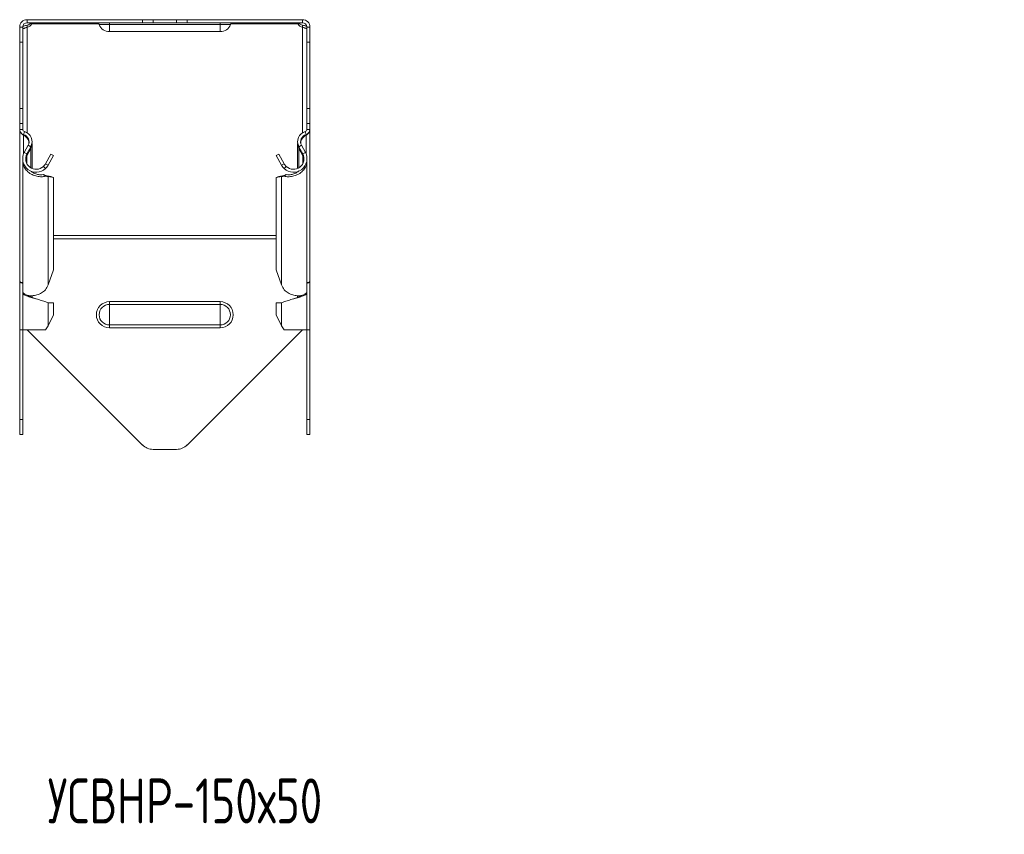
# Model space of a CAD drawing. Header units: millimetres. Extents: x -103 to 674, y -4030 to 292.
# Tile 7 of 10: x -100 to 229, y -980 to -708. Entities that reach past the tile are written whole.
import ezdxf

# ---------------------------------------------------------------- set-up
doc = ezdxf.new("R2010")
doc.units = ezdxf.units.MM
doc.styles.add('SLDTEXTSTYLE0', font='TXT', dxfattribs={"width": 0.7, "bigfont": 'bigfont'})

msp = doc.modelspace()

# ---------------------------------------------------------------- linework, layer by layer
at = {"color": 7, "linetype": 'Continuous', "lineweight": 15}
for p, q in [((-99.68, -715.42), (-99.68, -710.42)), ((-99.68, -710.42), (-98.68, -710.42)), ((-98.68, -710.42), (-98.68, -715.42)), ((-97.18, -707.92), (-97.18, -708.92)), ((-58.64, -707.92), (-97.18, -707.92)), ((-58.64, -708.92), (-97.18, -708.92)), ((-97.18, -710.46), (-97.18, -709.75)), ((-95.68, -709.36), (-95.68, -708.92)), ((-58.64, -707.92), (-55.11, -707.92)), ((-55.11, -708.92), (-58.64, -708.92)), ((-47.25, -707.92), (-55.11, -707.92)), ((-47.25, -708.92), (-55.11, -708.92)), ((-47.25, -707.92), (-43.71, -707.92)), ((-43.71, -708.92), (-47.25, -708.92)), ((-5.18, -707.92), (-43.71, -707.92)), ((-5.18, -708.92), (-43.71, -708.92)), ((-6.68, -709.36), (-6.68, -708.92)), ((-5.18, -707.92), (-5.18, -708.92)), ((-5.18, -710.46), (-5.18, -709.75)), ((-3.68, -710.42), (-2.68, -710.42)), ((-3.68, -715.42), (-3.68, -710.42)), ((-2.68, -710.42), (-2.68, -715.42)), ((-69.68, -711.92), (-32.68, -711.92)), ((-99.68, -737.57), (-99.68, -715.42)), ((-98.68, -737.57), (-98.68, -715.42)), ((-3.68, -737.57), (-3.68, -715.42)), ((-2.68, -737.57), (-2.68, -715.42)), ((-99.68, -742.57), (-99.68, -737.57)), ((-98.68, -737.57), (-98.68, -742.57)), ((-3.68, -742.57), (-3.68, -737.57)), ((-2.68, -737.57), (-2.68, -742.57)), ((-98.68, -742.57), (-99.68, -742.57)), ((-99.68, -744.57), (-99.68, -742.57)), ((-98.68, -744.57), (-98.68, -742.57)), ((-2.68, -742.57), (-3.68, -742.57)), ((-3.68, -744.57), (-3.68, -742.57)), ((-2.68, -744.57), (-2.68, -742.57)), ((-99.68, -744.57), (-99.68, -744.76)), ((-99.68, -795.09), (-99.68, -744.76)), ((-98.37, -746.48), (-98.31, -746.33)), ((-4.03, -746.35), (-3.98, -746.48)), ((-2.68, -744.57), (-2.68, -744.76)), ((-2.68, -795.09), (-2.68, -744.76)), ((-96.86, -749.89), (-98.14, -752.27)), ((-95.56, -757.63), (-95.56, -749.31)), ((-6.79, -749.31), (-6.79, -757.63)), ((-5.49, -749.89), (-4.21, -752.27)), ((-97.26, -753.39), (-97.44, -753.32)), ((-95.98, -750.36), (-97.26, -752.74)), ((-97.26, -753.39), (-95.98, -750.92)), ((-96.23, -750.82), (-95.98, -750.92)), ((-89.31, -752.81), (-91.07, -756.07)), ((-88.43, -753.28), (-90.18, -756.54)), ((-89.31, -752.81), (-88.43, -753.28)), ((-13.92, -753.28), (-13.04, -752.81)), ((-12.17, -756.54), (-13.92, -753.28)), ((-11.29, -756.07), (-13.04, -752.81)), ((-6.37, -750.36), (-5.1, -752.74)), ((-6.37, -750.92), (-6.13, -750.82)), ((-5.1, -753.39), (-6.37, -750.92)), ((-5.1, -753.39), (-4.92, -753.32)), ((-98.68, -755.14), (-98.68, -798.61)), ((-91.07, -756.07), (-90.18, -756.54)), ((-11.29, -756.07), (-12.17, -756.54)), ((-3.68, -798.61), (-3.68, -755.14)), ((-95.56, -758.74), (-95.56, -758.69)), ((-91.76, -756.96), (-91.07, -757.69)), ((-91.76, -759.69), (-91.07, -760.21)), ((-91.13, -759.94), (-91.76, -759.69)), ((-90.95, -760.02), (-91.14, -759.94)), ((-91.07, -759.97), (-90.18, -760.31)), ((-89.31, -760.28), (-91.07, -759.97)), ((-11.29, -759.97), (-13.04, -760.28)), ((-11.29, -759.97), (-12.17, -760.31)), ((-11.21, -759.94), (-11.41, -760.02)), ((-10.6, -756.96), (-11.28, -757.69)), ((-10.6, -759.69), (-11.28, -760.21)), ((-10.6, -759.69), (-11.22, -759.94)), ((-6.79, -758.69), (-6.79, -758.74)), ((-88.43, -760.62), (-90.18, -760.31)), ((-89.31, -760.28), (-88.43, -760.62)), ((-88.43, -791.54), (-88.43, -760.62)), ((-13.92, -760.62), (-13.04, -760.28)), ((-12.17, -760.31), (-13.92, -760.62)), ((-13.92, -791.54), (-13.92, -760.62)), ((-90.18, -796.47), (-88.43, -791.54)), ((-13.92, -791.54), (-12.17, -796.47)), ((-99.68, -795.09), (-99.68, -795.55)), ((-99.68, -795.55), (-99.38, -795.55)), ((-99.68, -811.51), (-99.68, -795.55)), ((-2.97, -795.55), (-2.68, -795.55)), ((-2.68, -795.09), (-2.68, -795.55)), ((-2.68, -811.51), (-2.68, -795.55)), ((-98.68, -799.24), (-98.68, -811.51)), ((-3.68, -811.51), (-3.68, -799.24)), ((-95.56, -800.7), (-95.56, -800.16)), ((-88.43, -802.59), (-90.18, -802.59)), ((-88.43, -806.51), (-88.43, -802.59)), ((-13.92, -806.51), (-13.92, -802.59)), ((-13.92, -802.59), (-12.17, -802.59)), ((-6.79, -800.16), (-6.79, -800.7)), ((-90.18, -810.21), (-88.43, -806.51)), ((-13.92, -806.51), (-12.17, -810.21)), ((-99.68, -811.51), (-98.68, -811.51)), ((-99.68, -841.51), (-99.68, -811.51)), ((-98.68, -811.51), (-91.07, -811.51)), ((-98.68, -841.51), (-98.68, -811.51)), ((-97.18, -811.51), (-58.64, -850.05)), ((-43.71, -850.05), (-5.18, -811.51)), ((-11.28, -811.51), (-3.68, -811.51)), ((-3.68, -811.51), (-2.68, -811.51)), ((-3.68, -841.51), (-3.68, -811.51)), ((-2.68, -841.51), (-2.68, -811.51)), ((-99.68, -846.51), (-99.68, -841.51)), ((-98.68, -841.51), (-98.68, -846.51)), ((-3.68, -846.51), (-3.68, -841.51)), ((-2.68, -841.51), (-2.68, -846.51)), ((-98.68, -846.51), (-99.68, -846.51)), ((-2.68, -846.51), (-3.68, -846.51)), ((-55.11, -851.51), (-47.25, -851.51))]:
    msp.add_line(p, q, dxfattribs=at)
at = {"color": 7, "linetype": 'Continuous', "lineweight": 0}
for p, q in [((-97.18, -710.46), (-97.18, -745.76)), ((-73.22, -709.36), (-95.68, -709.36)), ((-73.11, -709.56), (-69.68, -709.56)), ((-69.68, -709.56), (-69.68, -708.92)), ((-69.68, -709.56), (-32.68, -709.56)), ((-69.68, -711.92), (-69.68, -709.56)), ((-58.64, -708.92), (-58.64, -707.92)), ((-55.11, -707.92), (-55.11, -708.92)), ((-47.25, -708.92), (-47.25, -707.92)), ((-43.71, -707.92), (-43.71, -708.92)), ((-32.68, -709.56), (-32.68, -708.92)), ((-29.24, -709.56), (-32.68, -709.56)), ((-32.68, -711.92), (-32.68, -709.56)), ((-6.68, -709.36), (-29.14, -709.36)), ((-5.18, -710.46), (-5.18, -745.76)), ((-98.68, -715.42), (-99.68, -715.42)), ((-2.68, -715.42), (-3.68, -715.42)), ((-99.68, -737.57), (-98.68, -737.57)), ((-3.68, -737.57), (-2.68, -737.57)), ((-99.68, -744.57), (-98.68, -744.57)), ((-98.37, -746.3), (-98.1, -745.34)), ((-98.37, -752.78), (-98.37, -746.48)), ((-3.98, -746.3), (-4.26, -745.34)), ((-3.98, -752.78), (-3.98, -746.48)), ((-2.68, -744.57), (-3.68, -744.57)), ((-96.86, -749.89), (-95.98, -750.36)), ((-5.49, -749.89), (-6.37, -750.36)), ((-98.14, -752.27), (-97.26, -752.74)), ((-97.26, -756.07), (-97.26, -753.39)), ((-95.98, -757.41), (-95.98, -750.92)), ((-6.37, -757.41), (-6.37, -750.92)), ((-4.21, -752.27), (-5.1, -752.74)), ((-5.1, -756.07), (-5.1, -753.39)), ((-90.18, -796.47), (-90.18, -760.31)), ((-12.17, -796.47), (-12.17, -760.31)), ((-88.43, -780.07), (-13.92, -780.07)), ((-88.43, -781.13), (-13.92, -781.13)), ((-95.98, -800.53), (-95.98, -800.13)), ((-90.18, -810.21), (-90.18, -802.59)), ((-69.68, -802.14), (-69.68, -803.08)), ((-69.68, -802.14), (-32.68, -802.14)), ((-32.68, -802.14), (-32.68, -803.08)), ((-12.17, -810.21), (-12.17, -802.59)), ((-6.37, -800.53), (-6.37, -800.13)), ((-69.68, -803.08), (-69.68, -809.94)), ((-69.68, -803.08), (-32.68, -803.08)), ((-32.68, -803.08), (-32.68, -809.94)), ((-69.68, -809.94), (-32.68, -809.94)), ((-69.68, -809.94), (-69.68, -810.88)), ((-69.68, -810.88), (-32.68, -810.88)), ((-32.68, -809.94), (-32.68, -810.88)), ((-99.68, -841.51), (-98.68, -841.51)), ((-3.68, -841.51), (-2.68, -841.51))]:
    msp.add_line(p, q, dxfattribs=at)
at = {"color": 7, "linetype": 'Continuous', "lineweight": 15}
for centre, radius, start, end in [((-97.18, -710.42), 2.5, 90, 180), ((-97.18, -710.42), 1.5, 90, 180), ((-97.68, -707.45), 2.36, 282.4203, 321.4133), ((-97.63, -708.28), 2.23, 281.6976, 330.9102), ((-74.04, -709.92), 1, 21.0227, 90), ((-69.68, -708.24), 3.68, 201.0227, 270), ((-32.68, -708.24), 3.68, 270, 338.9773), ((-28.31, -709.92), 1, 90, 158.9773), ((-4.72, -708.28), 2.23, 209.0898, 258.3024), ((-4.62, -707.38), 2.44, 219.2556, 256.9109), ((-5.18, -710.42), 2.5, 0, 90), ((-5.18, -710.42), 1.5, 0, 90), ((-97.88, -744.57), 1.8, 180, 253.9698), ((-97.88, -744.57), 0.8, 180, 253.9698), ((-99.06, -748.7), 2.5, 331.7594, 73.9698), ((-99.06, -748.7), 3.5, 331.7594, 73.9698), ((-3.29, -748.7), 3.5, 106.0302, 208.2406), ((-3.29, -748.7), 2.5, 106.0302, 208.2406), ((-4.48, -744.57), 0.8, 286.0302, 360), ((-4.48, -744.57), 1.8, 286.0302, 360), ((-94.16, -754.4), 4.52, 151.7594, 313.2078), ((-94.16, -754.4), 3.52, 151.7594, 313.2078), ((-8.19, -754.4), 4.52, 226.7922, 28.2406), ((-8.19, -754.4), 3.52, 226.7922, 28.2406), ((-55.11, -846.51), 5, 225, 270), ((-47.25, -846.51), 5, 270, 315)]:
    msp.add_arc(centre, radius, start, end, dxfattribs=at)
at = {"color": 7, "linetype": 'Continuous', "lineweight": 0}
for centre, radius, start, end in [((-69.68, -806.51), 4.37, 90, 270), ((-32.68, -806.51), 4.37, 270, 90), ((-69.68, -806.51), 3.43, 90, 270), ((-32.68, -806.51), 3.43, 270, 90)]:
    msp.add_arc(centre, radius, start, end, dxfattribs=at)
at = {"color": 7, "linetype": 'Continuous', "lineweight": 15}
for points, knots in [([(-98.63, -710.18), (-98.52, -710.13), (-98.26, -710.03), (-97.77, -709.87), (-97.38, -709.79), (-97.18, -709.75)], [0, 0, 0, 0, 0.2454904, 0.6033066, 1, 1, 1, 1]), ([(-98.57, -710.88), (-98.56, -710.89), (-98.51, -710.9), (-98.35, -710.85), (-98.13, -710.78), (-97.85, -710.68), (-97.53, -710.56), (-97.3, -710.5), (-97.18, -710.46)], [0, 0, 0, 0, 0.121064, 0.308851, 0.482431, 0.636552, 0.806926, 1, 1, 1, 1]), ([(-95.68, -709.36), (-95.62, -709.21), (-95.59, -709.1), (-95.59, -708.95), (-95.62, -708.92), (-95.68, -708.92)], [0, 0, 0, 0, 0.5, 0.5, 1, 1, 1, 1]), ([(-6.68, -708.92), (-6.74, -708.92), (-6.77, -708.97), (-6.77, -709.13), (-6.74, -709.24), (-6.68, -709.36)], [0, 0, 0, 0, 0.5, 0.5, 1, 1, 1, 1]), ([(-5.18, -709.75), (-4.97, -709.79), (-4.57, -709.86), (-4.07, -710.01), (-3.82, -710.12), (-3.73, -710.16)], [0, 0, 0, 0, 0.404682, 0.776084, 1, 1, 1, 1]), ([(-5.18, -710.46), (-5.05, -710.49), (-4.82, -710.55), (-4.48, -710.67), (-4.21, -710.77), (-4, -710.85), (-3.85, -710.89), (-3.8, -710.88), (-3.78, -710.87)], [0, 0, 0, 0, 0.194458, 0.369865, 0.531983, 0.688061, 0.851892, 1, 1, 1, 1]), ([(-98.37, -746.48), (-98.75, -746.32), (-99.08, -746.08), (-99.55, -745.47), (-99.68, -745.12), (-99.68, -744.76)], [0, 0, 0, 0, 0.5, 0.5, 1, 1, 1, 1]), ([(-96.62, -749.1), (-96.65, -748.82), (-96.71, -748.15), (-97.35, -747.19), (-98.03, -746.71), (-98.37, -746.48)], [0, 0, 0, 0, 0.261463, 0.630732, 1, 1, 1, 1]), ([(-3.98, -746.48), (-4.32, -746.71), (-5, -747.19), (-5.67, -748.22), (-5.74, -748.96), (-5.77, -749.31)], [0, 0, 0, 0, 0.345299, 0.690598, 1, 1, 1, 1]), ([(-2.68, -744.76), (-2.68, -745.12), (-2.81, -745.47), (-3.27, -746.08), (-3.61, -746.32), (-3.98, -746.48)], [0, 0, 0, 0, 0.5, 0.5, 1, 1, 1, 1]), ([(-95.98, -750.92), (-95.87, -750.68), (-95.66, -750.22), (-95.54, -749.59), (-95.58, -749.21), (-95.59, -749.08)], [0, 0, 0, 0, 0.396144, 0.792289, 1, 1, 1, 1]), ([(-6.78, -749.31), (-6.78, -749.36), (-6.81, -749.66), (-6.69, -750.22), (-6.48, -750.68), (-6.37, -750.92)], [0, 0, 0, 0, 0.095019, 0.547509, 1, 1, 1, 1]), ([(-97.63, -755.14), (-97.64, -754.97), (-97.69, -754.37), (-97.44, -753.8), (-97.26, -753.39)], [0, 0, 0, 0, 0.285132, 1, 1, 1, 1]), ([(-5.1, -753.39), (-4.92, -753.8), (-4.67, -754.37), (-4.72, -754.97), (-4.73, -755.14)], [0, 0, 0, 0, 0.714868, 1, 1, 1, 1]), ([(-91.07, -760.21), (-91.49, -760.3), (-92.34, -760.48), (-93.94, -760.3), (-95.53, -759.75), (-96.97, -758.81), (-98.04, -757.55), (-98.63, -756.27), (-98.62, -755.45), (-98.61, -755.14)], [0, 0, 0, 0, 0.151489, 0.302978, 0.454467, 0.605956, 0.757445, 0.908934, 1, 1, 1, 1]), ([(-3.74, -755.14), (-3.74, -755.45), (-3.72, -756.27), (-4.31, -757.55), (-5.38, -758.81), (-6.82, -759.75), (-8.42, -760.3), (-10.01, -760.48), (-10.86, -760.3), (-11.28, -760.21)], [0, 0, 0, 0, 0.091066, 0.242555, 0.394044, 0.545533, 0.697022, 0.848511, 1, 1, 1, 1]), ([(-91.76, -759.69), (-92.09, -759.73), (-92.75, -759.81), (-93.98, -759.57), (-95.02, -759.18), (-95.54, -758.77), (-95.7, -758.64)], [0, 0, 0, 0, 0.289894, 0.579789, 0.869683, 1, 1, 1, 1]), ([(-6.37, -758.43), (-6.62, -758.64), (-7.23, -759.13), (-8.37, -759.58), (-9.61, -759.81), (-10.27, -759.73), (-10.6, -759.69)], [0, 0, 0, 0, 0.190473, 0.460315, 0.730158, 1, 1, 1, 1]), ([(-99.68, -795.09), (-99.66, -795.18), (-99.62, -795.38), (-99.33, -795.62), (-99.01, -795.77), (-98.75, -795.78), (-98.68, -795.79)], [0, 0, 0, 0, 0.292327, 0.584654, 0.87698, 1, 1, 1, 1]), ([(-98.68, -796), (-98.75, -795.98), (-99.01, -795.92), (-99.33, -795.81), (-99.62, -795.68), (-99.66, -795.59), (-99.68, -795.55)], [0, 0, 0, 0, 0.12302, 0.415346, 0.707673, 1, 1, 1, 1]), ([(-3.68, -795.79), (-3.6, -795.78), (-3.35, -795.77), (-3.02, -795.62), (-2.73, -795.38), (-2.7, -795.18), (-2.68, -795.09)], [0, 0, 0, 0, 0.12302, 0.415346, 0.707673, 1, 1, 1, 1]), ([(-2.68, -795.55), (-2.7, -795.59), (-2.73, -795.68), (-3.02, -795.81), (-3.35, -795.92), (-3.6, -795.98), (-3.68, -796)], [0, 0, 0, 0, 0.292327, 0.584654, 0.87698, 1, 1, 1, 1]), ([(-90.18, -802.59), (-90.34, -802.51), (-90.65, -802.34), (-91.29, -802.1), (-92.03, -801.85), (-92.85, -801.6), (-93.73, -801.35), (-94.62, -801.1), (-95.49, -800.85), (-96.31, -800.6), (-97.05, -800.36), (-97.68, -800.11), (-98.17, -799.86), (-98.51, -799.61), (-98.68, -799.36), (-98.7, -799.16), (-98.61, -799.04), (-98.58, -799.01)], [0, 0, 0, 0, 0.069272, 0.138543, 0.207815, 0.277086, 0.346358, 0.41563, 0.484901, 0.554173, 0.623445, 0.692716, 0.761988, 0.831259, 0.900531, 0.969803, 1, 1, 1, 1]), ([(-98.61, -798.61), (-98.62, -798.75), (-98.63, -799.13), (-98.04, -799.69), (-96.97, -800.12), (-95.53, -800.23), (-93.94, -799.95), (-92.34, -799.3), (-91.49, -798.57), (-91.07, -798.2)], [0, 0, 0, 0, 0.091066, 0.242555, 0.394044, 0.545533, 0.697022, 0.848511, 1, 1, 1, 1]), ([(-3.78, -799.01), (-3.75, -799.04), (-3.65, -799.16), (-3.68, -799.36), (-3.84, -799.61), (-4.18, -799.86), (-4.67, -800.11), (-5.3, -800.36), (-6.04, -800.6), (-6.86, -800.85), (-7.74, -801.1), (-8.63, -801.35), (-9.5, -801.6), (-10.33, -801.85), (-11.07, -802.1), (-11.71, -802.34), (-12.02, -802.51), (-12.17, -802.59)], [0, 0, 0, 0, 0.030197, 0.099469, 0.168741, 0.238012, 0.307284, 0.376555, 0.445827, 0.515099, 0.58437, 0.653642, 0.722914, 0.792185, 0.861457, 0.930728, 1, 1, 1, 1]), ([(-11.28, -798.2), (-10.86, -798.57), (-10.01, -799.3), (-8.42, -799.95), (-6.82, -800.23), (-5.38, -800.12), (-4.31, -799.69), (-3.72, -799.13), (-3.74, -798.75), (-3.74, -798.61)], [0, 0, 0, 0, 0.151489, 0.302978, 0.454467, 0.605956, 0.757445, 0.908934, 1, 1, 1, 1]), ([(-94.16, -801.23), (-94.28, -801.19), (-94.85, -800.98), (-95.84, -800.6), (-96.71, -800.25), (-96.94, -800.06), (-96.97, -800.04)], [0, 0, 0, 0, 0.107748, 0.52576, 0.943773, 1, 1, 1, 1]), ([(-5.38, -800.04), (-5.41, -800.06), (-5.65, -800.25), (-6.51, -800.6), (-7.5, -800.98), (-8.07, -801.19), (-8.19, -801.23)], [0, 0, 0, 0, 0.056227, 0.47424, 0.892252, 1, 1, 1, 1])]:
    msp.add_open_spline(points, degree=3, knots=knots, dxfattribs=at)
for points in [[(-91.07, -756.07), (-91.25, -756.4), (-91.48, -756.7), (-91.76, -756.96)], [(-90.18, -756.54), (-90.42, -756.97), (-90.72, -757.36), (-91.07, -757.69)], [(-11.28, -757.69), (-11.64, -757.36), (-11.94, -756.97), (-12.17, -756.54)], [(-10.6, -756.96), (-10.88, -756.7), (-11.11, -756.4), (-11.29, -756.07)], [(-90.18, -760.31), (-90.42, -760.31), (-90.72, -760.28), (-91.07, -760.21)], [(-11.28, -760.21), (-11.64, -760.28), (-11.94, -760.31), (-12.17, -760.31)], [(-91.07, -798.2), (-90.72, -797.66), (-90.42, -797.08), (-90.18, -796.47)], [(-12.17, -796.47), (-11.94, -797.08), (-11.64, -797.66), (-11.28, -798.2)], [(-91.07, -811.51), (-90.72, -811.08), (-90.42, -810.64), (-90.18, -810.21)], [(-12.17, -810.21), (-11.94, -810.64), (-11.64, -811.08), (-11.28, -811.51)]]:
    msp.add_open_spline(points, degree=3, dxfattribs=at)

# ---------------------------------------------------------------- texts
at = {"color": 7, "linetype": 'Continuous', "lineweight": 0, "insert": (-90.35, -961.48), "char_height": 15, "attachment_point": 1, "style": 'SLDTEXTSTYLE0'}
msp.add_mtext('\\M+18454\\M+18452\\M+18442\\M+1844E\\M+18451-150\\M+1848750', dxfattribs=at)

doc.saveas('drawing.dxf')
